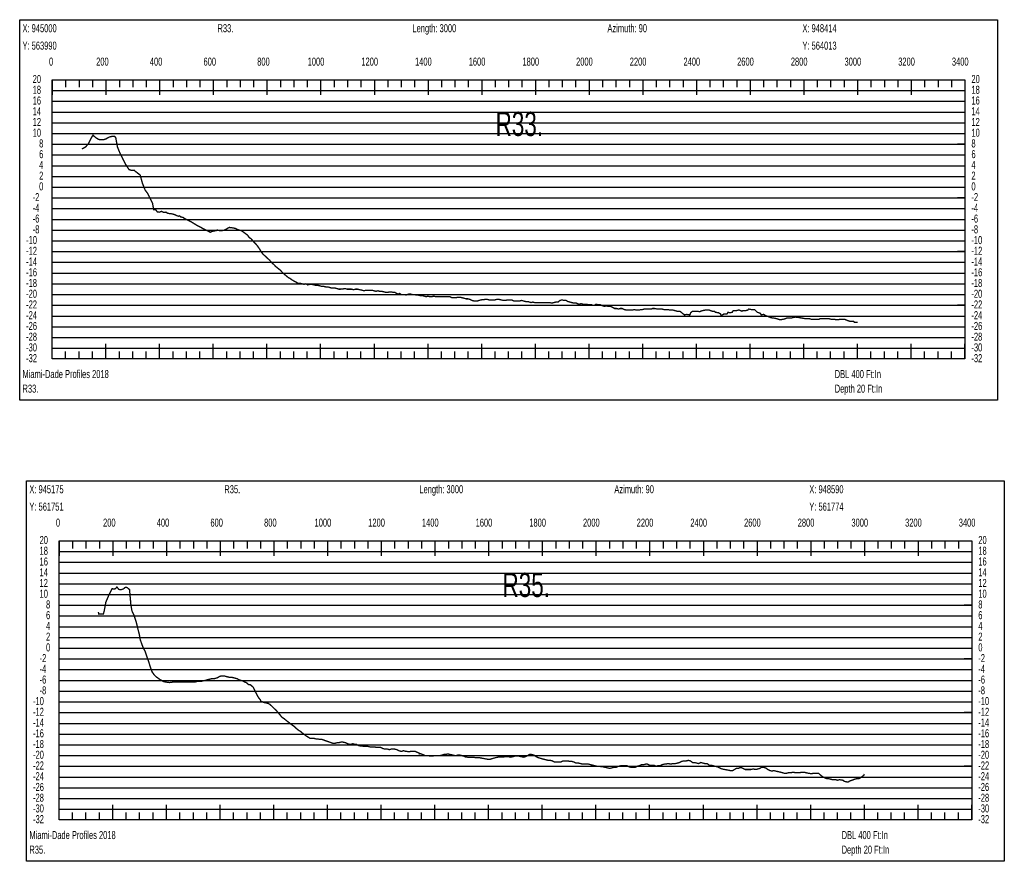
# Model space of a CAD drawing. Header units: inches. Extents: x 471865 to 538526, y 1054316 to 1102451.
# Tile 66 of 114: x 491167 to 494835, y 1094321 to 1097457. Entities that reach past the tile are written whole.
import ezdxf

# ---------------------------------------------------------------- set-up
doc = ezdxf.new("R2010")
doc.units = ezdxf.units.IN
doc.header["$MEASUREMENT"] = 0
for name, color, linetype in [('LABELS', 7, 'Continuous'), ('X_Gr1', 7, 'Continuous'), ('XSECTION', 7, 'Continuous')]:
    doc.layers.add(name, color=color, linetype=linetype)
doc.styles.get("Standard").update_dxf_attribs({"font": 'arial.ttf'})

msp = doc.modelspace()

# ---------------------------------------------------------------- linework, layer by layer
at = {"layer": 'X_Gr1', "color": 6, "linetype": 'Continuous', "lineweight": 18, "true_color": 0xff00ff, "transparency": 33554687, "const_width": 5}
for points in [[(491398.9, 1096975), (491398.9, 1096975), (491412.5, 1096982.4), (491424.4, 1096996.6), (491434.2, 1097016.9), (491440.2, 1097026.4), (491450.5, 1097017.3), (491461, 1097010.6), (491471.3, 1097009.5), (491479.2, 1097009.6), (491488.4, 1097012.4), (491499.4, 1097018.9), (491511.8, 1097022.3), (491520.9, 1097022.2), (491525, 1097017.3), (491530.6, 1096986.7), (491531.3, 1096982.4), (491539.5, 1096962.5), (491551.2, 1096938.1), (491563.2, 1096915.4), (491574.4, 1096898.4), (491585, 1096894.9), (491592.9, 1096896), (491603.4, 1096887.5), (491612.9, 1096880.4), (491615.9, 1096878), (491624.1, 1096848.3), (491634.3, 1096822.3), (491644.2, 1096809), (491653.9, 1096789.8), (491661.8, 1096773.7), (491666.5, 1096748.6), (491672.8, 1096749.4), (491680.5, 1096740.4), (491687.1, 1096739.5), (491695.8, 1096742.6), (491703.8, 1096738.7), (491712, 1096739.7), (491718.8, 1096735.1), (491730, 1096733.9), (491738.3, 1096732.5), (491745.3, 1096730), (491753.2, 1096726.4), (491759.5, 1096724.2), (491762.5, 1096726), (491768.3, 1096721.2), (491775, 1096720.7), (491781.5, 1096715.6), (491787.8, 1096712.5), (491794.2, 1096709.3), (491800.5, 1096706.2), (491806.9, 1096703), (491813.1, 1096699.4), (491819.4, 1096695.4), (491825.6, 1096691.5), (491831.9, 1096688.1), (491838.3, 1096684.8), (491844.6, 1096681.5), (491850.9, 1096678.2), (491857.3, 1096674.9), (491863.6, 1096671.6), (491869.9, 1096668.3), (491876.2, 1096665.9), (491876.6, 1096664.7), (491882.6, 1096667.4), (491888.9, 1096668.9), (491895.2, 1096670.3), (491901.6, 1096671.4), (491902.6, 1096672.7), (491907.9, 1096672.4), (491911.7, 1096670.7), (491920.8, 1096670.7), (491929.1, 1096672.7), (491948.3, 1096682.7), (491963.1, 1096680.7), (491971.2, 1096678.7), (491978.9, 1096674.7), (491985.9, 1096672.7), (491992.4, 1096670.7), (491999.2, 1096666.7), (492006.9, 1096660.7), (492015.3, 1096654.7), (492022.7, 1096644.7), (492029.1, 1096640.7), (492035.7, 1096632.7), (492043.5, 1096624.7), (492052.3, 1096614.7), (492060.6, 1096602.7), (492067.7, 1096590.7), (492074.1, 1096582.7), (492080.9, 1096576.7), (492089.2, 1096568.7), (492098.3, 1096560.7), (492106.6, 1096550.7), (492114, 1096544.7), (492121.4, 1096536.7), (492129, 1096530.7), (492136.6, 1096524.7), (492144.5, 1096516.7), (492152.4, 1096508.7), (492159.8, 1096502.7), (492166.9, 1096496.7), (492174.5, 1096492.7), (492182.2, 1096486.7), (492189.8, 1096482.7), (492197, 1096478.7), (492204.2, 1096474.7), (492211.6, 1096474.7), (492219, 1096472.7), (492226.3, 1096470.7), (492233.2, 1096472.7), (492240.3, 1096468.7), (492248, 1096470.7), (492255.6, 1096470.7), (492263.5, 1096468.7), (492271.6, 1096466.7), (492279.5, 1096466.7), (492286.9, 1096464.7), (492294, 1096462.7), (492301.3, 1096462.7), (492308.8, 1096460.7), (492316.2, 1096460.7), (492323.1, 1096458.7), (492330, 1096456.7), (492336.8, 1096456.7), (492343.3, 1096456.7), (492349.7, 1096454.7), (492356, 1096452.7), (492362.3, 1096452.7), (492380.3, 1096454.7), (492387.5, 1096452.7), (492395.6, 1096452.7), (492403.7, 1096452.7), (492411.2, 1096450.7), (492418.1, 1096452.7), (492425.6, 1096452.7), (492434, 1096450.7), (492442.8, 1096448.7), (492450.3, 1096446.7), (492456.8, 1096448.7), (492463.7, 1096448.7), (492471.7, 1096448.7), (492479.9, 1096448.7), (492487.3, 1096446.7), (492494.5, 1096444.7), (492501.6, 1096446.7), (492508.6, 1096444.7), (492516, 1096444.7), (492524, 1096442.7), (492531.9, 1096440.7), (492538.7, 1096440.7), (492544.6, 1096442.7), (492551.1, 1096442.7), (492558.3, 1096440.7), (492565.1, 1096440.7), (492571.4, 1096436.7), (492577.3, 1096434.7), (492582.8, 1096436.7), (492588.7, 1096432.7), (492600.8, 1096432.7), (492606.3, 1096430.7), (492611.8, 1096432.7), (492617.1, 1096434.7), (492622.9, 1096434.7), (492629.7, 1096432.7), (492636.9, 1096432.7), (492644.2, 1096430.7), (492651.8, 1096430.7), (492659.7, 1096428.7), (492667.4, 1096428.7), (492674.5, 1096426.7), (492681.2, 1096424.7), (492688.1, 1096426.7), (492695.4, 1096424.7), (492702.6, 1096424.7), (492709.5, 1096426.7), (492716.7, 1096424.7), (492724.5, 1096424.7), (492732.6, 1096424.7), (492740.2, 1096424.7), (492747.1, 1096424.7), (492753.9, 1096424.7), (492761.2, 1096424.7), (492769.3, 1096424.7), (492777.7, 1096420.7), (492785.3, 1096420.7), (492792.2, 1096420.7), (492799.4, 1096422.7), (492807.6, 1096422.7), (492816, 1096420.7), (492823.6, 1096418.7), (492830.7, 1096416.7), (492837.4, 1096416.7), (492844.2, 1096414.7), (492851.9, 1096410.7), (492859.7, 1096408.7), (492866.6, 1096408.7), (492872.6, 1096408.7), (492878.7, 1096410.7), (492884.9, 1096412.7), (492903, 1096414.7), (492909.1, 1096414.7), (492916.1, 1096412.7), (492923.6, 1096412.7), (492931.1, 1096412.7), (492937.9, 1096412.7), (492944.7, 1096414.7), (492952.4, 1096414.7), (492961, 1096412.7), (492969.6, 1096410.7), (492977, 1096410.7), (492983.5, 1096412.7), (492991, 1096412.7), (492999.5, 1096412.7), (493008, 1096408.7), (493015.3, 1096408.7), (493022.2, 1096408.7), (493029.5, 1096408.7), (493036.8, 1096410.7), (493044.1, 1096408.7), (493051.7, 1096406.7), (493062.2, 1096406.7), (493065.6, 1096404.7), (493072.1, 1096402.7), (493078.7, 1096404.7), (493085.7, 1096402.7), (493093, 1096402.7), (493100.3, 1096402.7), (493107, 1096402.7), (493113.5, 1096402.7), (493120.7, 1096402.7), (493128.2, 1096402.7), (493135.4, 1096402.7), (493142.1, 1096402.7), (493149, 1096400.7), (493156.7, 1096402.7), (493164.7, 1096404.7), (493172.6, 1096404.7), (493180.1, 1096410.7), (493187.4, 1096412.7), (493194.9, 1096410.7), (493202.3, 1096410.7), (493209.7, 1096406.7), (493217, 1096404.7), (493224.4, 1096402.7), (493231.6, 1096400.7), (493241.1, 1096400.7), (493244.4, 1096398.7), (493251.4, 1096396.7), (493258.7, 1096398.7), (493265.6, 1096396.7), (493271.7, 1096396.7), (493278.1, 1096396.7), (493285.6, 1096394.7), (493297.8, 1096394.7), (493301.3, 1096392.7), (493307.9, 1096392.7), (493314.7, 1096396.7), (493322.3, 1096394.7), (493330.6, 1096394.7), (493338.8, 1096390.7), (493345.9, 1096388.7), (493352.7, 1096390.7), (493359.8, 1096388.7), (493367.7, 1096388.7), (493375.9, 1096384.7), (493383.6, 1096380.7), (493391, 1096380.7), (493397.7, 1096378.7), (493404.2, 1096380.7), (493411.7, 1096380.7), (493420, 1096376.7), (493428.3, 1096374.7), (493435.3, 1096374.7), (493441.7, 1096374.7), (493449, 1096374.7), (493457, 1096376.7), (493464.9, 1096374.7), (493472.2, 1096374.7), (493483.3, 1096376.7), (493487, 1096376.7), (493494.2, 1096378.7), (493501.6, 1096378.7), (493509.3, 1096378.7), (493521.3, 1096378.7), (493525, 1096380.7), (493532.2, 1096380.7), (493543.3, 1096378.7), (493546.9, 1096378.7), (493557.3, 1096378.7), (493560.6, 1096378.7), (493567.3, 1096376.7), (493574.3, 1096376.7), (493581.2, 1096376.7), (493591.6, 1096374.7), (493601.5, 1096374.7), (493615.8, 1096370.7), (493626, 1096370.7), (493629.3, 1096368.7), (493636.1, 1096362.7), (493643.9, 1096356.7), (493652, 1096358.7), (493663.6, 1096356.7), (493666.9, 1096364.7), (493673.7, 1096370.7), (493681.4, 1096370.7), (493689.5, 1096370.7), (493701.3, 1096368.7), (493704.7, 1096370.7), (493711, 1096372.7), (493721, 1096374.7), (493724.9, 1096374.7), (493736.9, 1096374.7), (493740.6, 1096372.7), (493747, 1096370.7), (493755.5, 1096370.7), (493759, 1096366.7), (493770.9, 1096364.7), (493777.8, 1096360.7), (493780.6, 1096354.7), (493788.4, 1096358.7), (493791.6, 1096360.7), (493802.4, 1096360.7), (493805.9, 1096366.7), (493812.5, 1096364.7), (493822, 1096366.7), (493825.3, 1096372.7), (493836.4, 1096372.7), (493844.4, 1096374.7), (493848.1, 1096374.7), (493858.1, 1096370.7), (493861.3, 1096372.7), (493872, 1096372.7), (493879.4, 1096374.7), (493882.8, 1096378.7), (493892.7, 1096376.7), (493896, 1096376.7), (493905, 1096376.7), (493915.1, 1096366.7), (493926.6, 1096362.7), (493929.7, 1096356.7), (493938.3, 1096358.7), (493945.8, 1096354.7), (493950.2, 1096352.7), (493965.8, 1096346.7), (493974.7, 1096344.7), (493978.6, 1096344.7), (493987.1, 1096342.7), (494000.2, 1096338.7), (494012.5, 1096340.7), (494019.4, 1096342.7), (494023.6, 1096344.7), (494037, 1096344.7), (494040.7, 1096344.7), (494047, 1096346.7), (494056, 1096348.7), (494072.9, 1096346.7), (494080.2, 1096344.7), (494083.5, 1096344.7), (494093.9, 1096342.7), (494108.7, 1096342.7), (494116.1, 1096340.7), (494119.9, 1096340.7), (494130.9, 1096340.7), (494134.4, 1096340.7), (494145.1, 1096340.7), (494148.8, 1096342.7), (494156, 1096342.7), (494166.7, 1096342.7), (494174.3, 1096342.7), (494181.9, 1096342.7), (494189.1, 1096340.7), (494192.6, 1096340.7), (494203.6, 1096340.7), (494207.6, 1096338.7), (494218.9, 1096338.7), (494222.2, 1096340.7), (494229.1, 1096340.7), (494240.6, 1096340.7), (494244.3, 1096338.7), (494254.8, 1096334.7), (494261.1, 1096332.7), (494264.2, 1096332.7), (494274, 1096332.7), (494277.7, 1096328.7), (494288.4, 1096328.7)], [(491460.1, 1095249.6), (491460.1, 1095249.6), (491461.7, 1095242.1), (491478.7, 1095242.6), (491481.6, 1095251.5), (491488.2, 1095286.9), (491497.4, 1095308.4), (491506.9, 1095328), (491511.3, 1095336.9), (491518.6, 1095335.3), (491524.1, 1095337.1), (491529.3, 1095342.9), (491536.7, 1095333.9), (491545.5, 1095333.2), (491553.2, 1095335.8), (491560.9, 1095341.9), (491567.4, 1095341.1), (491576.4, 1095333), (491581.2, 1095278.7), (491585.3, 1095254.3), (491593.7, 1095236), (491601.7, 1095211.1), (491609, 1095180.9), (491612.7, 1095167.3), (491616.2, 1095147.1), (491621.7, 1095131.2), (491628.4, 1095114.4), (491635.1, 1095101.5), (491641.5, 1095082.3), (491647.4, 1095065.9), (491648.2, 1095062.9), (491653.9, 1095044.8), (491660.2, 1095027.2), (491668.4, 1095015.6), (491675.2, 1095008.9), (491683.2, 1095003), (491690.4, 1094997.7), (491696.1, 1094994.8), (491701.9, 1094991.1), (491706.3, 1094990), (491712, 1094988.8), (491726.2, 1094987.1), (491739, 1094989.1), (491743.4, 1094989.1), (491750.1, 1094989.1), (491756.6, 1094989.1), (491764.7, 1094989.1), (491772.7, 1094989.1), (491780.2, 1094989.1), (491788.7, 1094989.1), (491796.8, 1094989.1), (491805.2, 1094989.1), (491813.2, 1094989.1), (491820.6, 1094989.1), (491827.7, 1094991.1), (491834.7, 1094991.1), (491842.1, 1094991.1), (491849.9, 1094993.1), (491855.1, 1094994.4), (491860.2, 1094995.7), (491865.4, 1094997.1), (491870.6, 1094998.4), (491873, 1094999.1), (491881.2, 1095001.1), (491889.7, 1095001.1), (491897.6, 1095003.1), (491904.6, 1095005.1), (491910.5, 1095009.1), (491916.4, 1095011.1), (491923.4, 1095011.1), (491930.9, 1095011.1), (491938.6, 1095009.1), (491946.5, 1095007.1), (491954.7, 1095007.1), (491962.9, 1095005.1), (491970.7, 1095003.1), (491977.8, 1095001.1), (491984.5, 1094997.1), (491991.2, 1094995.1), (491998.2, 1094993.1), (492005, 1094989.1), (492010.9, 1094987.1), (492015.7, 1094983.1), (492020.6, 1094979.1), (492025.8, 1094979.1), (492031.3, 1094975.1), (492037.7, 1094969.1), (492045, 1094953.1), (492051.3, 1094940.8), (492057.5, 1094930.2), (492063.9, 1094922.4), (492066.4, 1094915.1), (492070.2, 1094915.8), (492076.3, 1094913.1), (492085.9, 1094911.1), (492093.6, 1094909.1), (492099.9, 1094905.1), (492106.5, 1094899.1), (492114.4, 1094891.1), (492123, 1094883.1), (492131.3, 1094873.1), (492138.4, 1094865.1), (492144.7, 1094857.1), (492151.4, 1094853.1), (492158.7, 1094847.1), (492166.3, 1094841.1), (492174.1, 1094835.1), (492181.9, 1094829.1), (492190.5, 1094823.1), (492198.9, 1094815.1), (492206.4, 1094809.1), (492213, 1094805.1), (492220.1, 1094799.1), (492228.2, 1094793.1), (492236.1, 1094787.1), (492242.9, 1094783.1), (492249, 1094779.1), (492255.7, 1094779.1), (492263.3, 1094779.1), (492270.6, 1094777.1), (492277.4, 1094777.1), (492285, 1094775.1), (492293.5, 1094775.1), (492298.6, 1094773.3), (492303.7, 1094771.4), (492308.8, 1094769.6), (492313.9, 1094767.8), (492319, 1094766), (492324.2, 1094764.2), (492329.3, 1094762.4), (492333.2, 1094761.1), (492342.9, 1094761.1), (492350.5, 1094763.1), (492356.8, 1094763.1), (492363.5, 1094765.1), (492371.4, 1094765.1), (492380.4, 1094763.1), (492389, 1094759.1), (492396.1, 1094757.1), (492402.1, 1094757.1), (492407.9, 1094759.1), (492414.6, 1094757.1), (492421.5, 1094757.1), (492427.8, 1094753.1), (492434.3, 1094751.1), (492439.5, 1094750.6), (492444.7, 1094750.1), (492449.9, 1094749.7), (492455.1, 1094749.2), (492457, 1094749.1), (492464.6, 1094749.1), (492473, 1094747.1), (492481.6, 1094747.1), (492489.8, 1094747.1), (492497.3, 1094745.1), (492504.7, 1094745.1), (492512.4, 1094745.1), (492520.3, 1094741.1), (492528.7, 1094739.1), (492537, 1094739.1), (492544.7, 1094737.1), (492551.2, 1094739.1), (492556.9, 1094739.1), (492564, 1094739.1), (492572.4, 1094737.1), (492580.3, 1094733.1), (492586.4, 1094731.1), (492591.4, 1094731.1), (492597.3, 1094733.1), (492604.5, 1094731.1), (492618.6, 1094729.1), (492624.5, 1094731.1), (492631.1, 1094731.1), (492639.1, 1094731.1), (492644.3, 1094728.9), (492649.5, 1094726.7), (492654.7, 1094724.6), (492655.8, 1094721.1), (492659.8, 1094722.4), (492665, 1094720.3), (492670.2, 1094718.1), (492675.4, 1094715.9), (492677.5, 1094715.1), (492687, 1094715.1), (492696, 1094713.1), (492701.1, 1094713.4), (492706.3, 1094713.8), (492711.4, 1094714.2), (492716.6, 1094714.5), (492721.7, 1094714.9), (492724.1, 1094715.1), (492733.7, 1094715.1), (492741.7, 1094717.1), (492747.9, 1094719.1), (492754.2, 1094719.1), (492762.1, 1094721.1), (492771, 1094719.1), (492779.7, 1094717.1), (492787.6, 1094715.1), (492793.6, 1094715.1), (492799.2, 1094717.1), (492806, 1094717.1), (492813.6, 1094715.1), (492820.4, 1094713.1), (492825.3, 1094711.1), (492829.5, 1094709.1), (492834.2, 1094709.1), (492839.2, 1094708.8), (492844.2, 1094708.6), (492849.3, 1094708.4), (492854.3, 1094708.2), (492859.3, 1094708), (492864.3, 1094707.7), (492869.3, 1094707.5), (492874.4, 1094707.3), (492879.4, 1094707.1), (492880, 1094707.1), (492884.6, 1094706.2), (492889.8, 1094705.2), (492895, 1094704.2), (492900.2, 1094703.2), (492905.4, 1094702.2), (492910.6, 1094701.2), (492911.4, 1094701.1), (492919.9, 1094701.1), (492932.2, 1094705.1), (492939.8, 1094707.1), (492948.4, 1094709.1), (492953.6, 1094709.3), (492958.8, 1094709.6), (492964, 1094709.9), (492969.2, 1094710.2), (492974.4, 1094710.4), (492979.6, 1094710.7), (492984.8, 1094711), (492986.2, 1094711.1), (492996.8, 1094709.1), (493005.5, 1094711.1), (493012.2, 1094713.1), (493018.7, 1094713.1), (493026.3, 1094713.1), (493035, 1094711.1), (493043.9, 1094709.1), (493052.2, 1094711.1), (493059.4, 1094715.1), (493066.2, 1094719.1), (493073.8, 1094719.1), (493082.4, 1094717.1), (493091.2, 1094711.1), (493099.4, 1094707.1), (493106.2, 1094705.1), (493112.9, 1094703.1), (493120.8, 1094701.1), (493126, 1094699.8), (493131.2, 1094698.5), (493136.4, 1094697.2), (493137, 1094697.1), (493144.3, 1094697.1), (493152, 1094695.1), (493160, 1094691.1), (493167.7, 1094691.1), (493175.4, 1094691.1), (493183.1, 1094691.1), (493191.7, 1094695.1), (493200.4, 1094695.1), (493208.8, 1094695.1), (493217, 1094693.1), (493224.4, 1094693.1), (493231.9, 1094691.1), (493240.1, 1094687.1), (493248.7, 1094687.1), (493257.1, 1094685.1), (493264.8, 1094683.1), (493272.1, 1094683.1), (493279.1, 1094683.1), (493286.4, 1094683.1), (493294.1, 1094681.1), (493302.2, 1094679.1), (493310.1, 1094677.1), (493317.3, 1094675.1), (493324.1, 1094675.1), (493329.3, 1094674.4), (493334.5, 1094673.7), (493339.7, 1094673.1), (493339.9, 1094673.1), (493348.9, 1094671.1), (493357.4, 1094669.1), (493365.2, 1094667.1), (493372.8, 1094669.1), (493380.6, 1094671.1), (493389.2, 1094671.1), (493397.9, 1094675.1), (493406, 1094677.1), (493413.8, 1094677.1), (493421.3, 1094677.1), (493429.2, 1094677.1), (493437.4, 1094673.1), (493445.5, 1094671.1), (493453, 1094671.1), (493460, 1094671.1), (493467.4, 1094675.1), (493475.4, 1094677.1), (493483.6, 1094681.1), (493491.8, 1094681.1), (493499.4, 1094683.1), (493506.1, 1094683.1), (493513.1, 1094679.1), (493521.4, 1094679.1), (493530, 1094679.1), (493537.6, 1094675.1), (493544.7, 1094677.1), (493552, 1094677.1), (493560.2, 1094681.1), (493569.2, 1094683.1), (493584.5, 1094685.1), (493592, 1094683.1), (493600.4, 1094685.1), (493609.6, 1094685.1), (493618.1, 1094687.1), (493625.6, 1094689.1), (493632.7, 1094693.1), (493641, 1094695.1), (493650, 1094695.1), (493658.3, 1094697.1), (493666.2, 1094695.1), (493673.9, 1094689.1), (493681.2, 1094689.1), (493688.9, 1094687.1), (493696.8, 1094685.1), (493704.9, 1094689.1), (493712.4, 1094687.1), (493720.2, 1094685.1), (493728.4, 1094685.1), (493736.1, 1094679.1), (493743.6, 1094679.1), (493750.6, 1094677.1), (493757.7, 1094675.1), (493766.1, 1094673.1), (493775, 1094669.1), (493783.4, 1094665.1), (493788.5, 1094664.1), (493793.7, 1094663.1), (493798.9, 1094662.1), (493804.1, 1094661.2), (493804.7, 1094661.1), (493814.1, 1094659.1), (493823.2, 1094659.1), (493830.3, 1094663.1), (493836.6, 1094667.1), (493844.4, 1094667.1), (493853.1, 1094671.1), (493862, 1094667.1), (493870.5, 1094663.1), (493884.3, 1094663.1), (493890.9, 1094663.1), (493899.6, 1094665.1), (493909.2, 1094663.1), (493917.4, 1094665.1), (493924.2, 1094667.1), (493930.9, 1094671.1), (493938.3, 1094671.1), (493946.1, 1094669.1), (493954.4, 1094663.1), (493962.8, 1094659.1), (493969.9, 1094657.1), (493976.3, 1094659.1), (493984, 1094657.1), (493993.1, 1094655.1), (494001.8, 1094653.1), (494008.8, 1094651.1), (494015.9, 1094649.1), (494023.8, 1094649.1), (494031.8, 1094651.1), (494039.9, 1094651.1), (494048.3, 1094653.1), (494057.2, 1094651.1), (494065.4, 1094651.1), (494073.1, 1094651.1), (494080.9, 1094653.1), (494088.6, 1094653.1), (494096.8, 1094651.1), (494105.6, 1094649.1), (494118, 1094647.1), (494121.9, 1094649.1), (494128.5, 1094649.1), (494135.6, 1094649.1), (494143.4, 1094649.1), (494151.7, 1094641.1), (494160, 1094635.1), (494173.3, 1094629.1), (494181, 1094629.1), (494184.8, 1094628), (494190, 1094626.5), (494195.2, 1094625.1), (494200, 1094625.1), (494207.2, 1094625.1), (494213.6, 1094623.1), (494221.1, 1094625.1), (494234.4, 1094623.1), (494239.2, 1094619.1), (494247.3, 1094617.1), (494254.4, 1094617.1), (494261.4, 1094621.1), (494273.5, 1094625.1), (494278, 1094627.1), (494286.4, 1094629.1), (494293.8, 1094629.1), (494300.8, 1094633.1), (494311.4, 1094641.1), (494314.1, 1094645.9)]]:
    msp.add_lwpolyline(points, dxfattribs=at)
at = {"layer": 'XSECTION', "color": 18, "linetype": 'Continuous', "true_color": 0x000000}
for points in [[(491167.2, 1097456.7), (494809.6, 1097456.7), (494809.6, 1096038.7), (491167.2, 1096038.7), (491167.2, 1097456.7)], [(491288.4, 1097232.7), (494688.4, 1097232.7), (494688.4, 1096192.7), (491288.4, 1096192.7), (491288.4, 1097232.7)], [(491288.4, 1097232.7), (491288.4, 1097176.3)], [(491288.4, 1097232.7), (491288.4, 1097176.3)], [(491288.4, 1097232.7), (491288.4, 1097204.7)], [(491288.4, 1097232.7), (491288.4, 1097204.7)], [(491338.4, 1097232.7), (491338.4, 1097204.7)], [(491388.4, 1097232.7), (491388.4, 1097204.7)], [(491438.4, 1097232.7), (491438.4, 1097204.7)], [(491488.4, 1097232.7), (491488.4, 1097176.3)], [(491488.4, 1097232.7), (491488.4, 1097204.7)], [(491538.4, 1097232.7), (491538.4, 1097204.7)], [(491588.4, 1097232.7), (491588.4, 1097204.7)], [(491638.4, 1097232.7), (491638.4, 1097204.7)], [(491688.4, 1097232.7), (491688.4, 1097176.3)], [(491688.4, 1097232.7), (491688.4, 1097204.7)], [(491738.4, 1097232.7), (491738.4, 1097204.7)], [(491788.4, 1097232.7), (491788.4, 1097204.7)], [(491838.4, 1097232.7), (491838.4, 1097204.7)], [(491888.4, 1097232.7), (491888.4, 1097176.3)], [(491888.4, 1097232.7), (491888.4, 1097204.7)], [(491938.4, 1097232.7), (491938.4, 1097204.7)], [(491988.4, 1097232.7), (491988.4, 1097204.7)], [(492038.4, 1097232.7), (492038.4, 1097204.7)], [(492088.4, 1097232.7), (492088.4, 1097176.3)], [(492088.4, 1097232.7), (492088.4, 1097204.7)], [(492138.4, 1097232.7), (492138.4, 1097204.7)], [(492188.4, 1097232.7), (492188.4, 1097204.7)], [(492238.4, 1097232.7), (492238.4, 1097204.7)], [(492288.4, 1097232.7), (492288.4, 1097176.3)], [(492288.4, 1097232.7), (492288.4, 1097204.7)], [(492338.4, 1097232.7), (492338.4, 1097204.7)], [(492388.4, 1097232.7), (492388.4, 1097204.7)], [(492438.4, 1097232.7), (492438.4, 1097204.7)], [(492488.4, 1097232.7), (492488.4, 1097176.3)], [(492488.4, 1097232.7), (492488.4, 1097204.7)], [(492538.4, 1097232.7), (492538.4, 1097204.7)], [(492588.4, 1097232.7), (492588.4, 1097204.7)], [(492638.4, 1097232.7), (492638.4, 1097204.7)], [(492688.4, 1097232.7), (492688.4, 1097176.3)], [(492688.4, 1097232.7), (492688.4, 1097204.7)], [(492738.4, 1097232.7), (492738.4, 1097204.7)], [(492788.4, 1097232.7), (492788.4, 1097204.7)], [(492838.4, 1097232.7), (492838.4, 1097204.7)], [(492888.4, 1097232.7), (492888.4, 1097176.3)], [(492888.4, 1097232.7), (492888.4, 1097204.7)], [(492938.4, 1097232.7), (492938.4, 1097204.7)], [(492988.4, 1097232.7), (492988.4, 1097204.7)], [(493038.4, 1097232.7), (493038.4, 1097204.7)], [(493088.4, 1097232.7), (493088.4, 1097176.3)], [(493088.4, 1097232.7), (493088.4, 1097204.7)], [(493138.4, 1097232.7), (493138.4, 1097204.7)], [(493188.4, 1097232.7), (493188.4, 1097204.7)], [(493238.4, 1097232.7), (493238.4, 1097204.7)], [(493288.4, 1097232.7), (493288.4, 1097176.3)], [(493288.4, 1097232.7), (493288.4, 1097204.7)], [(493338.4, 1097232.7), (493338.4, 1097204.7)], [(493388.4, 1097232.7), (493388.4, 1097204.7)], [(493438.4, 1097232.7), (493438.4, 1097204.7)], [(493488.4, 1097232.7), (493488.4, 1097176.3)], [(493488.4, 1097232.7), (493488.4, 1097204.7)], [(493538.4, 1097232.7), (493538.4, 1097204.7)], [(493588.4, 1097232.7), (493588.4, 1097204.7)], [(493638.4, 1097232.7), (493638.4, 1097204.7)], [(493688.4, 1097232.7), (493688.4, 1097176.3)], [(493688.4, 1097232.7), (493688.4, 1097204.7)], [(493738.4, 1097232.7), (493738.4, 1097204.7)], [(493788.4, 1097232.7), (493788.4, 1097204.7)], [(493838.4, 1097232.7), (493838.4, 1097204.7)], [(493888.4, 1097232.7), (493888.4, 1097176.3)], [(493888.4, 1097232.7), (493888.4, 1097204.7)], [(493938.4, 1097232.7), (493938.4, 1097204.7)], [(493988.4, 1097232.7), (493988.4, 1097204.7)], [(494038.4, 1097232.7), (494038.4, 1097204.7)], [(494088.4, 1097232.7), (494088.4, 1097176.3)], [(494088.4, 1097232.7), (494088.4, 1097204.7)], [(494138.4, 1097232.7), (494138.4, 1097204.7)], [(494188.4, 1097232.7), (494188.4, 1097204.7)], [(494238.4, 1097232.7), (494238.4, 1097204.7)], [(494288.4, 1097232.7), (494288.4, 1097176.3)], [(494288.4, 1097232.7), (494288.4, 1097204.7)], [(494338.4, 1097232.7), (494338.4, 1097204.7)], [(494388.4, 1097232.7), (494388.4, 1097204.7)], [(494438.4, 1097232.7), (494438.4, 1097204.7)], [(494488.4, 1097232.7), (494488.4, 1097176.3)], [(494488.4, 1097232.7), (494488.4, 1097204.7)], [(494538.4, 1097232.7), (494538.4, 1097204.7)], [(494588.4, 1097232.7), (494588.4, 1097204.7)], [(494638.4, 1097232.7), (494638.4, 1097204.7)], [(494688.4, 1097232.7), (494688.4, 1097176.3)], [(494688.4, 1097232.7), (494688.4, 1097204.7)], [(491288.4, 1096992.7), (491316.4, 1096992.7)], [(494688.4, 1096992.7), (494660.4, 1096992.7)], [(491288.4, 1096792.7), (491316.4, 1096792.7)], [(494688.4, 1096792.7), (494660.4, 1096792.7)], [(491288.4, 1096592.7), (491316.4, 1096592.7)], [(494688.4, 1096592.7), (494660.4, 1096592.7)], [(491288.4, 1096392.7), (491316.4, 1096392.7)], [(494688.4, 1096392.7), (494660.4, 1096392.7)], [(491288.4, 1096192.7), (491288.4, 1096249.1)], [(491288.4, 1096192.7), (491288.4, 1096249.1)], [(491488.4, 1096192.7), (491488.4, 1096249.1)], [(491688.4, 1096192.7), (491688.4, 1096249.1)], [(491888.4, 1096192.7), (491888.4, 1096249.1)], [(492088.4, 1096192.7), (492088.4, 1096249.1)], [(492288.4, 1096192.7), (492288.4, 1096249.1)], [(492488.4, 1096192.7), (492488.4, 1096249.1)], [(492688.4, 1096192.7), (492688.4, 1096249.1)], [(492888.4, 1096192.7), (492888.4, 1096249.1)], [(493088.4, 1096192.7), (493088.4, 1096249.1)], [(493288.4, 1096192.7), (493288.4, 1096249.1)], [(493488.4, 1096192.7), (493488.4, 1096249.1)], [(493688.4, 1096192.7), (493688.4, 1096249.1)], [(493888.4, 1096192.7), (493888.4, 1096249.1)], [(494088.4, 1096192.7), (494088.4, 1096249.1)], [(494288.4, 1096192.7), (494288.4, 1096249.1)], [(494488.4, 1096192.7), (494488.4, 1096249.1)], [(494688.4, 1096192.7), (494688.4, 1096249.1)], [(491288.4, 1096192.7), (491288.4, 1096220.7)], [(491288.4, 1096192.7), (491288.4, 1096220.7)], [(491338.4, 1096192.7), (491338.4, 1096220.7)], [(491388.4, 1096192.7), (491388.4, 1096220.7)], [(491438.4, 1096192.7), (491438.4, 1096220.7)], [(491488.4, 1096192.7), (491488.4, 1096220.7)], [(491538.4, 1096192.7), (491538.4, 1096220.7)], [(491588.4, 1096192.7), (491588.4, 1096220.7)], [(491638.4, 1096192.7), (491638.4, 1096220.7)], [(491688.4, 1096192.7), (491688.4, 1096220.7)], [(491738.4, 1096192.7), (491738.4, 1096220.7)], [(491788.4, 1096192.7), (491788.4, 1096220.7)], [(491838.4, 1096192.7), (491838.4, 1096220.7)], [(491888.4, 1096192.7), (491888.4, 1096220.7)], [(491938.4, 1096192.7), (491938.4, 1096220.7)], [(491988.4, 1096192.7), (491988.4, 1096220.7)], [(492038.4, 1096192.7), (492038.4, 1096220.7)], [(492088.4, 1096192.7), (492088.4, 1096220.7)], [(492138.4, 1096192.7), (492138.4, 1096220.7)], [(492188.4, 1096192.7), (492188.4, 1096220.7)], [(492238.4, 1096192.7), (492238.4, 1096220.7)], [(492288.4, 1096192.7), (492288.4, 1096220.7)], [(492338.4, 1096192.7), (492338.4, 1096220.7)], [(492388.4, 1096192.7), (492388.4, 1096220.7)], [(492438.4, 1096192.7), (492438.4, 1096220.7)], [(492488.4, 1096192.7), (492488.4, 1096220.7)], [(492538.4, 1096192.7), (492538.4, 1096220.7)], [(492588.4, 1096192.7), (492588.4, 1096220.7)], [(492638.4, 1096192.7), (492638.4, 1096220.7)], [(492688.4, 1096192.7), (492688.4, 1096220.7)], [(492738.4, 1096192.7), (492738.4, 1096220.7)], [(492788.4, 1096192.7), (492788.4, 1096220.7)], [(492838.4, 1096192.7), (492838.4, 1096220.7)], [(492888.4, 1096192.7), (492888.4, 1096220.7)], [(492938.4, 1096192.7), (492938.4, 1096220.7)], [(492988.4, 1096192.7), (492988.4, 1096220.7)], [(493038.4, 1096192.7), (493038.4, 1096220.7)], [(493088.4, 1096192.7), (493088.4, 1096220.7)], [(493138.4, 1096192.7), (493138.4, 1096220.7)], [(493188.4, 1096192.7), (493188.4, 1096220.7)], [(493238.4, 1096192.7), (493238.4, 1096220.7)], [(493288.4, 1096192.7), (493288.4, 1096220.7)], [(493338.4, 1096192.7), (493338.4, 1096220.7)], [(493388.4, 1096192.7), (493388.4, 1096220.7)], [(493438.4, 1096192.7), (493438.4, 1096220.7)], [(493488.4, 1096192.7), (493488.4, 1096220.7)], [(493538.4, 1096192.7), (493538.4, 1096220.7)], [(493588.4, 1096192.7), (493588.4, 1096220.7)], [(493638.4, 1096192.7), (493638.4, 1096220.7)], [(493688.4, 1096192.7), (493688.4, 1096220.7)], [(493738.4, 1096192.7), (493738.4, 1096220.7)], [(493788.4, 1096192.7), (493788.4, 1096220.7)], [(493838.4, 1096192.7), (493838.4, 1096220.7)], [(493888.4, 1096192.7), (493888.4, 1096220.7)], [(493938.4, 1096192.7), (493938.4, 1096220.7)], [(493988.4, 1096192.7), (493988.4, 1096220.7)], [(494038.4, 1096192.7), (494038.4, 1096220.7)], [(494088.4, 1096192.7), (494088.4, 1096220.7)], [(494138.4, 1096192.7), (494138.4, 1096220.7)], [(494188.4, 1096192.7), (494188.4, 1096220.7)], [(494238.4, 1096192.7), (494238.4, 1096220.7)], [(494288.4, 1096192.7), (494288.4, 1096220.7)], [(494338.4, 1096192.7), (494338.4, 1096220.7)], [(494388.4, 1096192.7), (494388.4, 1096220.7)], [(494438.4, 1096192.7), (494438.4, 1096220.7)], [(494488.4, 1096192.7), (494488.4, 1096220.7)], [(494538.4, 1096192.7), (494538.4, 1096220.7)], [(494588.4, 1096192.7), (494588.4, 1096220.7)], [(494638.4, 1096192.7), (494638.4, 1096220.7)], [(494688.4, 1096192.7), (494688.4, 1096220.7)], [(491192.9, 1095739.1), (494835.3, 1095739.1), (494835.3, 1094321.1), (491192.9, 1094321.1), (491192.9, 1095739.1)], [(491314.1, 1095515.1), (494714.1, 1095515.1), (494714.1, 1094475.1), (491314.1, 1094475.1), (491314.1, 1095515.1)], [(491314.1, 1095515.1), (491314.1, 1095458.7)], [(491314.1, 1095515.1), (491314.1, 1095458.7)], [(491314.1, 1095515.1), (491314.1, 1095487.1)], [(491314.1, 1095515.1), (491314.1, 1095487.1)], [(491364.1, 1095515.1), (491364.1, 1095487.1)], [(491414.1, 1095515.1), (491414.1, 1095487.1)], [(491464.1, 1095515.1), (491464.1, 1095487.1)], [(491514.1, 1095515.1), (491514.1, 1095458.7)], [(491514.1, 1095515.1), (491514.1, 1095487.1)], [(491564.1, 1095515.1), (491564.1, 1095487.1)], [(491614.1, 1095515.1), (491614.1, 1095487.1)], [(491664.1, 1095515.1), (491664.1, 1095487.1)], [(491714.1, 1095515.1), (491714.1, 1095458.7)], [(491714.1, 1095515.1), (491714.1, 1095487.1)], [(491764.1, 1095515.1), (491764.1, 1095487.1)], [(491814.1, 1095515.1), (491814.1, 1095487.1)], [(491864.1, 1095515.1), (491864.1, 1095487.1)], [(491914.1, 1095515.1), (491914.1, 1095458.7)], [(491914.1, 1095515.1), (491914.1, 1095487.1)], [(491964.1, 1095515.1), (491964.1, 1095487.1)], [(492014.1, 1095515.1), (492014.1, 1095487.1)], [(492064.1, 1095515.1), (492064.1, 1095487.1)], [(492114.1, 1095515.1), (492114.1, 1095458.7)], [(492114.1, 1095515.1), (492114.1, 1095487.1)], [(492164.1, 1095515.1), (492164.1, 1095487.1)], [(492214.1, 1095515.1), (492214.1, 1095487.1)], [(492264.1, 1095515.1), (492264.1, 1095487.1)], [(492314.1, 1095515.1), (492314.1, 1095458.7)], [(492314.1, 1095515.1), (492314.1, 1095487.1)], [(492364.1, 1095515.1), (492364.1, 1095487.1)], [(492414.1, 1095515.1), (492414.1, 1095487.1)], [(492464.1, 1095515.1), (492464.1, 1095487.1)], [(492514.1, 1095515.1), (492514.1, 1095458.7)], [(492514.1, 1095515.1), (492514.1, 1095487.1)], [(492564.1, 1095515.1), (492564.1, 1095487.1)], [(492614.1, 1095515.1), (492614.1, 1095487.1)], [(492664.1, 1095515.1), (492664.1, 1095487.1)], [(492714.1, 1095515.1), (492714.1, 1095458.7)], [(492714.1, 1095515.1), (492714.1, 1095487.1)], [(492764.1, 1095515.1), (492764.1, 1095487.1)], [(492814.1, 1095515.1), (492814.1, 1095487.1)], [(492864.1, 1095515.1), (492864.1, 1095487.1)], [(492914.1, 1095515.1), (492914.1, 1095458.7)], [(492914.1, 1095515.1), (492914.1, 1095487.1)], [(492964.1, 1095515.1), (492964.1, 1095487.1)], [(493014.1, 1095515.1), (493014.1, 1095487.1)], [(493064.1, 1095515.1), (493064.1, 1095487.1)], [(493114.1, 1095515.1), (493114.1, 1095458.7)], [(493114.1, 1095515.1), (493114.1, 1095487.1)], [(493164.1, 1095515.1), (493164.1, 1095487.1)], [(493214.1, 1095515.1), (493214.1, 1095487.1)], [(493264.1, 1095515.1), (493264.1, 1095487.1)], [(493314.1, 1095515.1), (493314.1, 1095458.7)], [(493314.1, 1095515.1), (493314.1, 1095487.1)], [(493364.1, 1095515.1), (493364.1, 1095487.1)], [(493414.1, 1095515.1), (493414.1, 1095487.1)], [(493464.1, 1095515.1), (493464.1, 1095487.1)], [(493514.1, 1095515.1), (493514.1, 1095458.7)], [(493514.1, 1095515.1), (493514.1, 1095487.1)], [(493564.1, 1095515.1), (493564.1, 1095487.1)], [(493614.1, 1095515.1), (493614.1, 1095487.1)], [(493664.1, 1095515.1), (493664.1, 1095487.1)], [(493714.1, 1095515.1), (493714.1, 1095458.7)], [(493714.1, 1095515.1), (493714.1, 1095487.1)], [(493764.1, 1095515.1), (493764.1, 1095487.1)], [(493814.1, 1095515.1), (493814.1, 1095487.1)], [(493864.1, 1095515.1), (493864.1, 1095487.1)], [(493914.1, 1095515.1), (493914.1, 1095458.7)], [(493914.1, 1095515.1), (493914.1, 1095487.1)], [(493964.1, 1095515.1), (493964.1, 1095487.1)], [(494014.1, 1095515.1), (494014.1, 1095487.1)], [(494064.1, 1095515.1), (494064.1, 1095487.1)], [(494114.1, 1095515.1), (494114.1, 1095458.7)], [(494114.1, 1095515.1), (494114.1, 1095487.1)], [(494164.1, 1095515.1), (494164.1, 1095487.1)], [(494214.1, 1095515.1), (494214.1, 1095487.1)], [(494264.1, 1095515.1), (494264.1, 1095487.1)], [(494314.1, 1095515.1), (494314.1, 1095458.7)], [(494314.1, 1095515.1), (494314.1, 1095487.1)], [(494364.1, 1095515.1), (494364.1, 1095487.1)], [(494414.1, 1095515.1), (494414.1, 1095487.1)], [(494464.1, 1095515.1), (494464.1, 1095487.1)], [(494514.1, 1095515.1), (494514.1, 1095458.7)], [(494514.1, 1095515.1), (494514.1, 1095487.1)], [(494564.1, 1095515.1), (494564.1, 1095487.1)], [(494614.1, 1095515.1), (494614.1, 1095487.1)], [(494664.1, 1095515.1), (494664.1, 1095487.1)], [(494714.1, 1095515.1), (494714.1, 1095458.7)], [(494714.1, 1095515.1), (494714.1, 1095487.1)], [(491314.1, 1095275.1), (491342.1, 1095275.1)], [(494714.1, 1095275.1), (494686.1, 1095275.1)], [(491314.1, 1095075.1), (491342.1, 1095075.1)], [(494714.1, 1095075.1), (494686.1, 1095075.1)], [(491314.1, 1094875.1), (491342.1, 1094875.1)], [(494714.1, 1094875.1), (494686.1, 1094875.1)], [(491314.1, 1094675.1), (491342.1, 1094675.1)], [(494714.1, 1094675.1), (494686.1, 1094675.1)], [(491314.1, 1094475.1), (491314.1, 1094531.5)], [(491314.1, 1094475.1), (491314.1, 1094531.5)], [(491514.1, 1094475.1), (491514.1, 1094531.5)], [(491714.1, 1094475.1), (491714.1, 1094531.5)], [(491914.1, 1094475.1), (491914.1, 1094531.5)], [(492114.1, 1094475.1), (492114.1, 1094531.5)], [(492314.1, 1094475.1), (492314.1, 1094531.5)], [(492514.1, 1094475.1), (492514.1, 1094531.5)], [(492714.1, 1094475.1), (492714.1, 1094531.5)], [(492914.1, 1094475.1), (492914.1, 1094531.5)], [(493114.1, 1094475.1), (493114.1, 1094531.5)], [(493314.1, 1094475.1), (493314.1, 1094531.5)], [(493514.1, 1094475.1), (493514.1, 1094531.5)], [(493714.1, 1094475.1), (493714.1, 1094531.5)], [(493914.1, 1094475.1), (493914.1, 1094531.5)], [(494114.1, 1094475.1), (494114.1, 1094531.5)], [(494314.1, 1094475.1), (494314.1, 1094531.5)], [(494514.1, 1094475.1), (494514.1, 1094531.5)], [(494714.1, 1094475.1), (494714.1, 1094531.5)], [(491314.1, 1094475.1), (491314.1, 1094503.1)], [(491314.1, 1094475.1), (491314.1, 1094503.1)], [(491364.1, 1094475.1), (491364.1, 1094503.1)], [(491414.1, 1094475.1), (491414.1, 1094503.1)], [(491464.1, 1094475.1), (491464.1, 1094503.1)], [(491514.1, 1094475.1), (491514.1, 1094503.1)], [(491564.1, 1094475.1), (491564.1, 1094503.1)], [(491614.1, 1094475.1), (491614.1, 1094503.1)], [(491664.1, 1094475.1), (491664.1, 1094503.1)], [(491714.1, 1094475.1), (491714.1, 1094503.1)], [(491764.1, 1094475.1), (491764.1, 1094503.1)], [(491814.1, 1094475.1), (491814.1, 1094503.1)], [(491864.1, 1094475.1), (491864.1, 1094503.1)], [(491914.1, 1094475.1), (491914.1, 1094503.1)], [(491964.1, 1094475.1), (491964.1, 1094503.1)], [(492014.1, 1094475.1), (492014.1, 1094503.1)], [(492064.1, 1094475.1), (492064.1, 1094503.1)], [(492114.1, 1094475.1), (492114.1, 1094503.1)], [(492164.1, 1094475.1), (492164.1, 1094503.1)], [(492214.1, 1094475.1), (492214.1, 1094503.1)], [(492264.1, 1094475.1), (492264.1, 1094503.1)], [(492314.1, 1094475.1), (492314.1, 1094503.1)], [(492364.1, 1094475.1), (492364.1, 1094503.1)], [(492414.1, 1094475.1), (492414.1, 1094503.1)], [(492464.1, 1094475.1), (492464.1, 1094503.1)], [(492514.1, 1094475.1), (492514.1, 1094503.1)], [(492564.1, 1094475.1), (492564.1, 1094503.1)], [(492614.1, 1094475.1), (492614.1, 1094503.1)], [(492664.1, 1094475.1), (492664.1, 1094503.1)], [(492714.1, 1094475.1), (492714.1, 1094503.1)], [(492764.1, 1094475.1), (492764.1, 1094503.1)], [(492814.1, 1094475.1), (492814.1, 1094503.1)], [(492864.1, 1094475.1), (492864.1, 1094503.1)], [(492914.1, 1094475.1), (492914.1, 1094503.1)], [(492964.1, 1094475.1), (492964.1, 1094503.1)], [(493014.1, 1094475.1), (493014.1, 1094503.1)], [(493064.1, 1094475.1), (493064.1, 1094503.1)], [(493114.1, 1094475.1), (493114.1, 1094503.1)], [(493164.1, 1094475.1), (493164.1, 1094503.1)], [(493214.1, 1094475.1), (493214.1, 1094503.1)], [(493264.1, 1094475.1), (493264.1, 1094503.1)], [(493314.1, 1094475.1), (493314.1, 1094503.1)], [(493364.1, 1094475.1), (493364.1, 1094503.1)], [(493414.1, 1094475.1), (493414.1, 1094503.1)], [(493464.1, 1094475.1), (493464.1, 1094503.1)], [(493514.1, 1094475.1), (493514.1, 1094503.1)], [(493564.1, 1094475.1), (493564.1, 1094503.1)], [(493614.1, 1094475.1), (493614.1, 1094503.1)], [(493664.1, 1094475.1), (493664.1, 1094503.1)], [(493714.1, 1094475.1), (493714.1, 1094503.1)], [(493764.1, 1094475.1), (493764.1, 1094503.1)], [(493814.1, 1094475.1), (493814.1, 1094503.1)], [(493864.1, 1094475.1), (493864.1, 1094503.1)], [(493914.1, 1094475.1), (493914.1, 1094503.1)], [(493964.1, 1094475.1), (493964.1, 1094503.1)], [(494014.1, 1094475.1), (494014.1, 1094503.1)], [(494064.1, 1094475.1), (494064.1, 1094503.1)], [(494114.1, 1094475.1), (494114.1, 1094503.1)], [(494164.1, 1094475.1), (494164.1, 1094503.1)], [(494214.1, 1094475.1), (494214.1, 1094503.1)], [(494264.1, 1094475.1), (494264.1, 1094503.1)], [(494314.1, 1094475.1), (494314.1, 1094503.1)], [(494364.1, 1094475.1), (494364.1, 1094503.1)], [(494414.1, 1094475.1), (494414.1, 1094503.1)], [(494464.1, 1094475.1), (494464.1, 1094503.1)], [(494514.1, 1094475.1), (494514.1, 1094503.1)], [(494564.1, 1094475.1), (494564.1, 1094503.1)], [(494614.1, 1094475.1), (494614.1, 1094503.1)], [(494664.1, 1094475.1), (494664.1, 1094503.1)], [(494714.1, 1094475.1), (494714.1, 1094503.1)]]:
    msp.add_lwpolyline(points, dxfattribs=at)
at = {"layer": 'XSECTION', "color": 18, "true_color": 0x000000}
for points in [[(491288.4, 1097192.7), (494688.4, 1097192.7)], [(491288.4, 1097152.7), (494688.4, 1097152.7)], [(491288.4, 1097112.7), (494688.4, 1097112.7)], [(491288.4, 1097072.7), (494688.4, 1097072.7)], [(491288.4, 1097032.7), (494688.4, 1097032.7)], [(491288.4, 1096992.7), (494688.4, 1096992.7)], [(491288.4, 1096952.7), (494688.4, 1096952.7)], [(491288.4, 1096912.7), (494688.4, 1096912.7)], [(491288.4, 1096872.7), (494688.4, 1096872.7)], [(491288.4, 1096832.7), (494688.4, 1096832.7)], [(491288.4, 1096792.7), (494688.4, 1096792.7)], [(491288.4, 1096752.7), (494688.4, 1096752.7)], [(491288.4, 1096712.7), (494688.4, 1096712.7)], [(491288.4, 1096672.7), (494688.4, 1096672.7)], [(491288.4, 1096632.7), (494688.4, 1096632.7)], [(491288.4, 1096592.7), (494688.4, 1096592.7)], [(491288.4, 1096552.7), (494688.4, 1096552.7)], [(491288.4, 1096512.7), (494688.4, 1096512.7)], [(491288.4, 1096472.7), (494688.4, 1096472.7)], [(491288.4, 1096432.7), (494688.4, 1096432.7)], [(491288.4, 1096392.7), (494688.4, 1096392.7)], [(491288.4, 1096352.7), (494688.4, 1096352.7)], [(491288.4, 1096312.7), (494688.4, 1096312.7)], [(491288.4, 1096272.7), (494688.4, 1096272.7)], [(491288.4, 1096232.7), (494688.4, 1096232.7)], [(491314.1, 1095475.1), (494714.1, 1095475.1)], [(491314.1, 1095435.1), (494714.1, 1095435.1)], [(491314.1, 1095395.1), (494714.1, 1095395.1)], [(491314.1, 1095355.1), (494714.1, 1095355.1)], [(491314.1, 1095315.1), (494714.1, 1095315.1)], [(491314.1, 1095275.1), (494714.1, 1095275.1)], [(491314.1, 1095235.1), (494714.1, 1095235.1)], [(491314.1, 1095195.1), (494714.1, 1095195.1)], [(491314.1, 1095155.1), (494714.1, 1095155.1)], [(491314.1, 1095115.1), (494714.1, 1095115.1)], [(491314.1, 1095075.1), (494714.1, 1095075.1)], [(491314.1, 1095035.1), (494714.1, 1095035.1)], [(491314.1, 1094995.1), (494714.1, 1094995.1)], [(491314.1, 1094955.1), (494714.1, 1094955.1)], [(491314.1, 1094915.1), (494714.1, 1094915.1)], [(491314.1, 1094875.1), (494714.1, 1094875.1)], [(491314.1, 1094835.1), (494714.1, 1094835.1)], [(491314.1, 1094795.1), (494714.1, 1094795.1)], [(491314.1, 1094755.1), (494714.1, 1094755.1)], [(491314.1, 1094715.1), (494714.1, 1094715.1)], [(491314.1, 1094675.1), (494714.1, 1094675.1)], [(491314.1, 1094635.1), (494714.1, 1094635.1)], [(491314.1, 1094595.1), (494714.1, 1094595.1)], [(491314.1, 1094555.1), (494714.1, 1094555.1)], [(491314.1, 1094515.1), (494714.1, 1094515.1)]]:
    msp.add_lwpolyline(points, dxfattribs=at)

# ---------------------------------------------------------------- texts
at = {"layer": 'LABELS', "color": 18, "true_color": 0x000000, "width": 0.666667}
for s, height, p in [('X: 945000', 30, (491177.6, 1097409.9)), ('R33.', 30, (491904, 1097409.9)), ('Length: 3000', 30, (492630.4, 1097409.9)), ('Azimuth: 90', 30, (493356.8, 1097409.9)), ('X: 948414', 30, (494083.2, 1097409.9)), ('Y: 563990', 30, (491177.6, 1097345.1)), ('Y: 564013', 30, (494083.2, 1097345.1)), ('0', 30, (491276.4, 1097285.5)), ('0', 30, (491276.4, 1097285.5)), ('200', 30, (491452, 1097285.5)), ('400', 30, (491652, 1097285.5)), ('600', 30, (491852, 1097285.5)), ('800', 30, (492052, 1097285.5)), ('1000', 30, (492240, 1097285.5)), ('1200', 30, (492440, 1097285.5)), ('1400', 30, (492640, 1097285.5)), ('1600', 30, (492840, 1097285.5)), ('1800', 30, (493040, 1097285.5)), ('2000', 30, (493240, 1097285.5)), ('2200', 30, (493440, 1097285.5)), ('2400', 30, (493640, 1097285.5)), ('2600', 30, (493840, 1097285.5)), ('2800', 30, (494040, 1097285.5)), ('3000', 30, (494240, 1097285.5)), ('3200', 30, (494440, 1097285.5)), ('3400', 30, (494640, 1097285.5)), ('20', 30, (491215.6, 1097220.7)), ('20', 30, (494712.8, 1097220.7)), ('18', 30, (491215.6, 1097180.7)), ('18', 30, (494712.8, 1097180.7)), ('16', 30, (491215.6, 1097140.7)), ('16', 30, (494712.8, 1097140.7)), ('14', 30, (491215.6, 1097100.7)), ('R33.', 90, (492940, 1097023.5)), ('14', 30, (494712.8, 1097100.7)), ('12', 30, (491215.6, 1097060.7)), ('12', 30, (494712.8, 1097060.7)), ('10', 30, (491215.6, 1097020.7)), ('10', 30, (494712.8, 1097020.7)), ('8', 30, (491239.6, 1096980.7)), ('8', 30, (494712.8, 1096980.7)), ('6', 30, (491239.6, 1096940.7)), ('6', 30, (494712.8, 1096940.7)), ('4', 30, (491239.6, 1096900.7)), ('4', 30, (494712.8, 1096900.7)), ('2', 30, (491239.6, 1096860.7)), ('2', 30, (494712.8, 1096860.7)), ('0', 30, (491239.6, 1096820.7)), ('0', 30, (494712.8, 1096820.7)), ('-2', 30, (491215.6, 1096780.7)), ('-2', 30, (494712.8, 1096780.7)), ('-4', 30, (491215.6, 1096740.7)), ('-4', 30, (494712.8, 1096740.7)), ('-6', 30, (491215.6, 1096700.7)), ('-6', 30, (494712.8, 1096700.7)), ('-8', 30, (491215.6, 1096660.7)), ('-8', 30, (494712.8, 1096660.7)), ('-10', 30, (491191.2, 1096620.7)), ('-10', 30, (494712.8, 1096620.7)), ('-12', 30, (491191.2, 1096580.7)), ('-12', 30, (494712.8, 1096580.7)), ('-14', 30, (491191.2, 1096540.7)), ('-14', 30, (494712.8, 1096540.7)), ('-16', 30, (491191.2, 1096500.7)), ('-16', 30, (494712.8, 1096500.7)), ('-18', 30, (491191.2, 1096460.7)), ('-18', 30, (494712.8, 1096460.7)), ('-20', 30, (491191.2, 1096420.7)), ('-20', 30, (494712.8, 1096420.7)), ('-22', 30, (491191.2, 1096380.7)), ('-22', 30, (494712.8, 1096380.7)), ('-24', 30, (491191.2, 1096340.7)), ('-24', 30, (494712.8, 1096340.7)), ('-26', 30, (491191.2, 1096300.7)), ('-26', 30, (494712.8, 1096300.7)), ('-28', 30, (491191.2, 1096260.7)), ('-28', 30, (494712.8, 1096260.7)), ('-30', 30, (491191.2, 1096220.7)), ('-30', 30, (494712.8, 1096220.7)), ('-32', 30, (491191.2, 1096180.7)), ('-32', 30, (494712.8, 1096180.7)), ('Miami-Dade Profiles 2018', 30, (491177.6, 1096121.5)), ('DBL 400 Ft:In', 30, (494203.6, 1096121.5)), ('R33.', 30, (491177.6, 1096067.1)), ('Depth 20 Ft:In', 30, (494203.6, 1096067.1)), ('X: 945175', 30, (491203.3, 1095692.3)), ('R35.', 30, (491929.7, 1095692.3)), ('Length: 3000', 30, (492656.1, 1095692.3)), ('Azimuth: 90', 30, (493382.5, 1095692.3)), ('X: 948590', 30, (494108.9, 1095692.3)), ('Y: 561751', 30, (491203.3, 1095627.5)), ('Y: 561774', 30, (494108.9, 1095627.5)), ('0', 30, (491302.1, 1095567.9)), ('0', 30, (491302.1, 1095567.9)), ('200', 30, (491477.7, 1095567.9)), ('400', 30, (491677.7, 1095567.9)), ('600', 30, (491877.7, 1095567.9)), ('800', 30, (492077.7, 1095567.9)), ('1000', 30, (492265.7, 1095567.9)), ('1200', 30, (492465.7, 1095567.9)), ('1400', 30, (492665.7, 1095567.9)), ('1600', 30, (492865.7, 1095567.9)), ('1800', 30, (493065.7, 1095567.9)), ('2000', 30, (493265.7, 1095567.9)), ('2200', 30, (493465.7, 1095567.9)), ('2400', 30, (493665.7, 1095567.9)), ('2600', 30, (493865.7, 1095567.9)), ('2800', 30, (494065.7, 1095567.9)), ('3000', 30, (494265.7, 1095567.9)), ('3200', 30, (494465.7, 1095567.9)), ('3400', 30, (494665.7, 1095567.9)), ('20', 30, (491241.3, 1095503.1)), ('20', 30, (494738.5, 1095503.1)), ('18', 30, (491241.3, 1095463.1)), ('18', 30, (494738.5, 1095463.1)), ('16', 30, (491241.3, 1095423.1)), ('16', 30, (494738.5, 1095423.1)), ('14', 30, (491241.3, 1095383.1)), ('R35.', 90, (492965.7, 1095305.9)), ('14', 30, (494738.5, 1095383.1)), ('12', 30, (491241.3, 1095343.1)), ('12', 30, (494738.5, 1095343.1)), ('10', 30, (491241.3, 1095303.1)), ('10', 30, (494738.5, 1095303.1)), ('8', 30, (491265.3, 1095263.1)), ('8', 30, (494738.5, 1095263.1)), ('6', 30, (491265.3, 1095223.1)), ('6', 30, (494738.5, 1095223.1)), ('4', 30, (491265.3, 1095183.1)), ('4', 30, (494738.5, 1095183.1)), ('2', 30, (491265.3, 1095143.1)), ('2', 30, (494738.5, 1095143.1)), ('0', 30, (491265.3, 1095103.1)), ('0', 30, (494738.5, 1095103.1)), ('-2', 30, (491241.3, 1095063.1)), ('-2', 30, (494738.5, 1095063.1)), ('-4', 30, (491241.3, 1095023.1)), ('-4', 30, (494738.5, 1095023.1)), ('-6', 30, (491241.3, 1094983.1)), ('-6', 30, (494738.5, 1094983.1)), ('-8', 30, (491241.3, 1094943.1)), ('-8', 30, (494738.5, 1094943.1)), ('-10', 30, (491216.9, 1094903.1)), ('-10', 30, (494738.5, 1094903.1)), ('-12', 30, (491216.9, 1094863.1)), ('-12', 30, (494738.5, 1094863.1)), ('-14', 30, (491216.9, 1094823.1)), ('-14', 30, (494738.5, 1094823.1)), ('-16', 30, (491216.9, 1094783.1)), ('-16', 30, (494738.5, 1094783.1)), ('-18', 30, (491216.9, 1094743.1)), ('-18', 30, (494738.5, 1094743.1)), ('-20', 30, (491216.9, 1094703.1)), ('-20', 30, (494738.5, 1094703.1)), ('-22', 30, (491216.9, 1094663.1)), ('-22', 30, (494738.5, 1094663.1)), ('-24', 30, (491216.9, 1094623.1)), ('-24', 30, (494738.5, 1094623.1)), ('-26', 30, (491216.9, 1094583.1)), ('-26', 30, (494738.5, 1094583.1)), ('-28', 30, (491216.9, 1094543.1)), ('-28', 30, (494738.5, 1094543.1)), ('-30', 30, (491216.9, 1094503.1)), ('-30', 30, (494738.5, 1094503.1)), ('-32', 30, (491216.9, 1094463.1)), ('-32', 30, (494738.5, 1094463.1)), ('Miami-Dade Profiles 2018', 30, (491203.3, 1094403.9)), ('DBL 400 Ft:In', 30, (494229.3, 1094403.9)), ('R35.', 30, (491203.3, 1094349.5)), ('Depth 20 Ft:In', 30, (494229.3, 1094349.5))]:
    msp.add_text(s, height=height, dxfattribs=at).set_placement(p)

doc.saveas('drawing.dxf')
